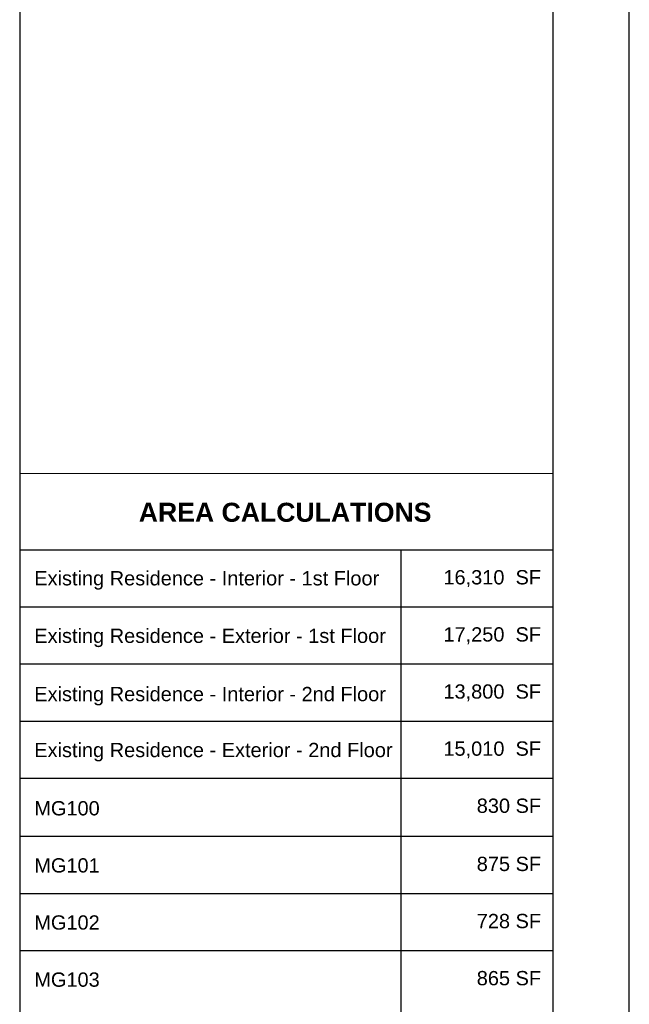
# Model space of a CAD drawing. Header units: inches. Extents: x -2078 to 109126, y -964 to 6385.
# Tile 98 of 137: x 16502 to 16886, y 4593 to 5214. Entities that reach past the tile are written whole.
import ezdxf

# ---------------------------------------------------------------- set-up
doc = ezdxf.new("R2010")
doc.units = ezdxf.units.IN
doc.header["$MEASUREMENT"] = 0
for name, color, linetype, lineweight in [('A-ANNO', 2, 'Continuous', 5), ('A-DETAIL-2', 20, 'Continuous', 25), ('A-DETAIL-3', 40, 'Continuous', 15)]:
    doc.layers.add(name, color=color, linetype=linetype, lineweight=lineweight)
doc.layers.add('A-TB', color=7, linetype='Continuous')
doc.styles.add('Arial_5', font='arial.ttf', dxfattribs={"height": 0.09375})
doc.styles.add('Arial_B_2', font='arialbd.ttf', dxfattribs={"height": 0.125})

# ---------------------------------------------------------------- blocks, each defined once
blk = doc.blocks.new('JC_TB_48x36 - JC_TB_3624-1264225-Floor Plans')
at = {"layer": 'A-TB'}
for p, q in [((47.9969, -11.9875), (47.9969, 24.0125)), ((43.9969, 23.5125), (43.9969, -11.4875)), ((47.4969, -11.4875), (47.4969, 23.5125))]:
    blk.add_line(p, q, dxfattribs=at)

msp = doc.modelspace()

# ---------------------------------------------------------------- block references
at = {"layer": 'A-TB', "xscale": 96, "yscale": 96, "zscale": 96}
msp.add_blockref('JC_TB_48x36 - JC_TB_3624-1264225-Floor Plans', (12278.18, 4079.463), dxfattribs=at)

# ---------------------------------------------------------------- next in the draw order: linework, layer by layer
at = {"layer": 'A-DETAIL-2', "lineweight": 30}
for p, q in [((16501.88, 4879.801), (16837.88, 4879.801)), ((16741.88, 4879.801), (16741.88, 3600.663)), ((16501.88, 4843.801), (16837.88, 4843.801)), ((16501.88, 4807.801), (16837.88, 4807.801)), ((16501.88, 4771.801), (16837.88, 4771.801)), ((16501.88, 4735.801), (16837.88, 4735.801)), ((16501.88, 4699.117), (16837.88, 4699.117)), ((16501.88, 4663.117), (16837.88, 4663.117)), ((16501.88, 4627.117), (16837.88, 4627.117))]:
    msp.add_line(p, q, dxfattribs=at)
at = {"layer": 'A-DETAIL-3', "lineweight": 9}
msp.add_line((16837.88, 4927.801), (16501.88, 4927.801), dxfattribs=at)

# ---------------------------------------------------------------- next in the draw order: texts
at = {"layer": 'A-ANNO', "lineweight": 50, "insert": (16576.883, 4909.377), "char_height": 12, "width": 218.766, "attachment_point": 1, "style": 'Arial_B_2'}
msp.add_mtext('AREA CALCULATIONS', dxfattribs=at)
at = {"layer": 'A-ANNO', "char_height": 9, "attachment_point": 1, "style": 'Arial_5'}
for s, insert, width in [('Existing Residence - Interior - 1st Floor', (16511.058, 4866.292), 265.125), ('16,310  SF', (16768.781, 4866.908), 74.841), ('Existing Residence - Exterior - 1st Floor', (16511.058, 4830.032), 270.882), ('17,250  SF', (16768.781, 4830.908), 74.841), ('Existing Residence - Interior - 2nd Floor', (16511.058, 4793.31), 269.973), ('13,800  SF', (16768.781, 4794.908), 74.841), ('Existing Residence - Exterior - 2nd Floor', (16511.058, 4758.032), 275.73), ('15,010  SF', (16768.781, 4758.908), 74.841), ('830 SF', (16789.781, 4722.908), 49.389), ('MG100', (16511.058, 4721.31), 86.658), ('875 SF', (16789.781, 4686.225), 49.389), ('MG101', (16511.058, 4685.31), 86.658), ('MG102', (16511.058, 4649.31), 86.658), ('728 SF', (16789.781, 4650.225), 49.389), ('MG103', (16511.058, 4613.31), 86.658), ('865 SF', (16789.781, 4614.225), 49.389)]:
    msp.add_mtext(s, dxfattribs=dict(at, insert=insert, width=width))

doc.saveas('drawing.dxf')
